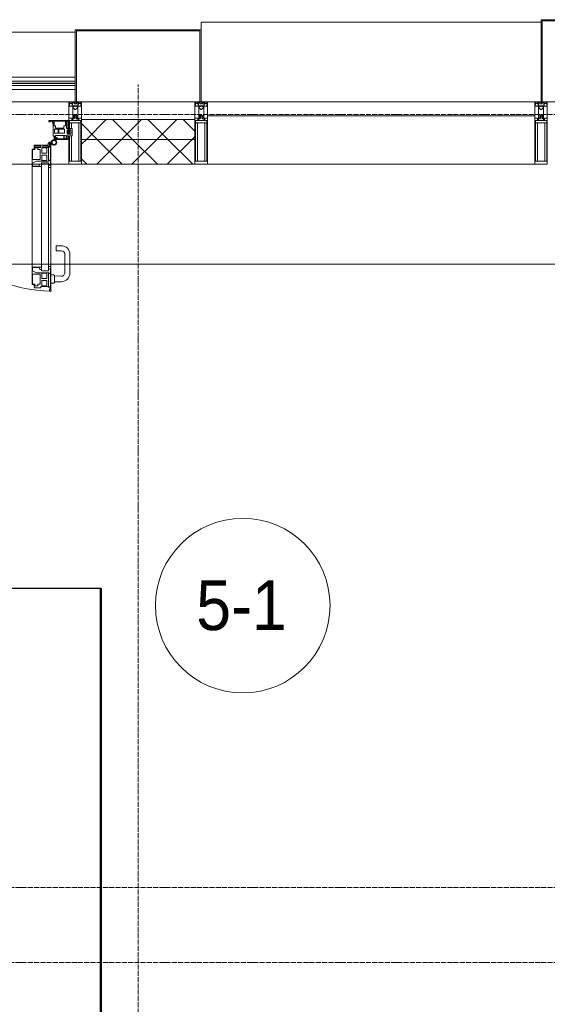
# Model space of a CAD drawing. Header units: millimetres. Extents: x 5617 to 101473, y 7718 to 212653.
# Tile 43 of 66: x 38955 to 41070, y 29532 to 33480. Entities that reach past the tile are written whole.
import ezdxf

# ---------------------------------------------------------------- set-up
doc = ezdxf.new("R2010")
doc.units = ezdxf.units.MM
doc.linetypes.add('ADSK_Линия сетки', pattern=[25, 20, -2.5, 0, -2.5])
doc.linetypes.add('Линия сетки', pattern=[25, 20, -2.5, 0, -2.5])
for name, color, linetype, lineweight in [('Двери', 7, 'Continuous', 18), ('Импосты витража', 7, 'Continuous', 18), ('Колонны', 7, 'Continuous', 18), ('Марки помещений', 7, 'Continuous', 20), ('Ограждение', 7, 'Continuous', 18), ('Оси', 7, 'Continuous', 9), ('Панели витража', 7, 'Continuous', 18), ('Перекрытия', 7, 'Continuous', 18), ('Поручни', 7, 'Continuous', 18), ('Стены', 7, 'Continuous', 18), ('Стены разрез', 7, 'Continuous', 40), ('Стены штриховка', 7, 'Continuous', 40), ('Элементы узлов', 7, 'Continuous', 18)]:
    doc.layers.add(name, color=color, linetype=linetype, lineweight=lineweight)
doc.styles.add('Arial_3', font='arial.ttf', dxfattribs={"width": 0.9, "height": 200})
pattern_1 = [(45, (0, 0), (-70.71068, 70.71068), []), (135, (0, 0), (-70.71068, -70.71068), [])]

# ---------------------------------------------------------------- blocks, each defined once
blk = doc.blocks.new('135_SLK_K4_AR_rvt-1-МКСС_К4_L19_64_800_')
at = {"layer": 'Перекрытия', "color": 253, "true_color": 0xaaaaaa}
blk.add_line((116970, 32500), (113450, 32500), dxfattribs=at)
at = {"layer": 'Стены', "color": 253, "true_color": 0xaaaaaa}
for p, q in [((113450, 31200.4), (115000, 31200.4)), ((115000, 31199.6), (113450, 31199.6)), ((115000, 31199.6), (115000, 31200.4))]:
    blk.add_line(p, q, dxfattribs=at)
at = {"layer": 'Стены разрез', "color": 253, "true_color": 0xaaaaaa}
for p, q in [((115000.8, 31200.4), (115000, 31200.4)), ((115000, 31200.4), (115000, 29150)), ((115000.8, 29150), (115000.8, 31200.4))]:
    blk.add_line(p, q, dxfattribs=at)
blk = doc.blocks.new('System Panel - A_PAN_Glass-7513417-МКСС_К4_L19_64_800_')
at = {"layer": 'Панели витража', "color": 253, "lineweight": 5, "true_color": 0xaaaaaa}
for p, q in [((656.25, 0), (-656.25, 0)), ((-656.25, 0), (-656.25, -55)), ((656.25, -55), (656.25, 0)), ((-656.25, -55), (656.25, -55))]:
    blk.add_line(p, q, dxfattribs=at)
blk = doc.blocks.new('Rectangular Mullion - R_StandardFrame_50Wx250H-V62-МКСС_К4_L19_64_800_')
at = {"layer": 'Импосты витража', "color": 253, "lineweight": 5, "true_color": 0xaaaaaa}
blk.add_line((132872.5, 32900), (131560, 32900), dxfattribs=at)
blk = doc.blocks.new('Rectangular Mullion - 50Wx250H-V45-МКСС_К4_L19_64_800_')
at = {"layer": 'Элементы узлов', "color": 253, "lineweight": 5, "true_color": 0xaaaaaa}
for p, q in [((-25, 135.1), (-25, 250)), ((-25, 250), (0, 250)), ((-23, 237.3), (0, 237.3)), ((-23, 237.3), (-23, 135.1)), ((-14.9, 135.1), (-14.9, 237.3)), ((25, 250), (0, 250)), ((23, 237.3), (0, 237.3)), ((14.9, 84), (14.9, 237.3)), ((23, 237.3), (23, 73.6)), ((25, 65.2), (25, 250)), ((-25, 113.4), (-25, 128.4)), ((-23, 128.4), (-23, 113.4)), ((-25, 65.2), (-25, 110.1)), ((-23, 110.1), (-23, 73.6)), ((0, 84), (-23, 84)), ((-14.9, 84), (-14.9, 106.6)), ((0, 84), (23, 84)), ((-14, 65.2), (-25, 65.2)), ((-0.5, 73.6), (-23, 73.6)), ((-14, 71.3), (-14, 65.2)), ((-10, 71.3), (-14, 71.3)), ((-10, 53), (-10, 71.3)), ((-8.7, 53), (-10, 53)), ((-10, 53), (-10, 17)), ((-8.7, 53), (-7, 54.7)), ((-7, 65.2), (-5.9, 67.3)), ((-7, 65.2), (-7, 54.7)), ((-4.1, 67.3), (-5.9, 67.3)), ((-4.1, 67.3), (-2.9, 65.1)), ((-2.9, 65.1), (-2.9, 54.6)), ((-1.3, 53), (-2.9, 54.6)), ((0, 53), (-1.3, 53)), ((0, 53), (1.3, 53)), ((0.5, 73.6), (23, 73.6)), ((1.3, 53), (2.9, 54.6)), ((4.1, 67.3), (2.9, 65.1)), ((2.9, 65.1), (2.9, 54.6)), ((4.1, 67.3), (5.9, 67.3)), ((7, 65.2), (5.9, 67.3)), ((7, 65.2), (7, 54.7)), ((8.7, 53), (7, 54.7)), ((8.7, 53), (10, 53)), ((10, 71.3), (14, 71.3)), ((10, 53), (10, 71.3)), ((10, 53), (10, 17)), ((14, 71.3), (14, 65.2)), ((14, 65.2), (25, 65.2)), ((-23.8, 14.6), (-25, 14.2)), ((-25, 0), (-25, 14.2)), ((-22.3, 17), (-23.8, 17)), ((-23.8, 17), (-23.8, 14.6)), ((-22.5, 10.6), (-23.8, 14.6)), ((-22.5, 10.6), (-23.7, 9.9)), ((-23.7, 1.3), (-23.7, 9.9)), ((-23.7, 1.3), (-11.8, 1.3)), ((-23.2, 10.2), (-22.5, 8)), ((-22.5, 8), (-22.5, 4.5)), ((-21.3, 4.5), (-22.5, 4.5)), ((-22.3, 17), (-22.3, 16)), ((-22.3, 16), (-21.3, 16)), ((-19, 17.6), (-21.3, 16)), ((-21.3, 4.5), (-21.3, 6.5)), ((-21.3, 6.5), (-14.2, 6.5)), ((-18.4, 16.6), (-19, 17.6)), ((-7.4, 16.6), (-18.4, 16.6)), ((-14.2, 6.5), (-14.2, 4.5)), ((-13.2, 4.5), (-14.2, 4.5)), ((-13.2, 4.5), (-12.2, 7.2)), ((-12.7, 7.6), (-11.3, 11.4)), ((-12.7, 7.6), (-11.8, 6.9)), ((-12.2, 9), (-12.2, 14.8)), ((-12.2, 14.8), (0, 14.8)), ((-11.8, 1.3), (-11.8, 6.9)), ((-10.5, 11.2), (-11.3, 11.4)), ((-10.5, 1.5), (-10.5, 11.2)), ((-4.8, 1.5), (-10.5, 1.5)), ((-10, 17), (-7.5, 17)), ((-8.5, 23), (-1.5, 30)), ((-8.5, 18.5), (-8.5, 23)), ((-7.5, 18.5), (-8.5, 18.5)), ((-7.5, 17), (-7.5, 18.5)), ((-7.4, 18), (-7.4, 16.6)), ((-2.6, 18), (-7.4, 18)), ((0, 8), (-4.8, 8)), ((-4.8, 1.5), (-4.8, 8)), ((-2.6, 18), (-2.6, 16.8)), ((-2.6, 16.8), (0, 16.8)), ((-1.5, 30), (0, 30)), ((1.5, 30), (0, 30)), ((2.6, 16.8), (0, 16.8)), ((0, 14.8), (0, 16.8)), ((0, 14.8), (0, 16.8)), ((12.2, 14.8), (0, 14.8)), ((0, 0), (0, 8)), ((0, 8), (4.8, 8)), ((0, 0), (0, 8)), ((8.5, 23), (1.5, 30)), ((2.6, 18), (2.6, 16.8)), ((2.6, 18), (7.4, 18)), ((4.8, 1.5), (4.8, 8)), ((4.8, 1.5), (10.5, 1.5)), ((7.4, 18), (7.4, 16.6)), ((7.4, 16.6), (18.4, 16.6)), ((7.5, 18.5), (8.5, 18.5)), ((7.5, 17), (7.5, 18.5)), ((10, 17), (7.5, 17)), ((8.5, 18.5), (8.5, 23)), ((10.5, 11.2), (11.3, 11.4)), ((10.5, 1.5), (10.5, 11.2)), ((12.7, 7.6), (11.3, 11.4)), ((12.7, 7.6), (11.8, 6.9)), ((11.8, 1.3), (11.8, 6.9)), ((23.7, 1.3), (11.8, 1.3)), ((12.2, 9), (12.2, 14.8)), ((13.2, 4.5), (12.2, 7.2)), ((13.2, 4.5), (14.2, 4.5)), ((21.3, 6.5), (14.2, 6.5)), ((14.2, 6.5), (14.2, 4.5)), ((18.4, 16.6), (19, 17.6)), ((19, 17.6), (21.3, 16)), ((22.3, 16), (21.3, 16)), ((21.3, 4.5), (21.3, 6.5)), ((21.3, 4.5), (22.5, 4.5)), ((22.3, 17), (22.3, 16)), ((22.3, 17), (23.8, 17)), ((22.5, 10.6), (23.8, 14.6)), ((22.5, 10.6), (23.7, 9.9)), ((23.2, 10.2), (22.5, 8)), ((22.5, 8), (22.5, 4.5)), ((23.7, 1.3), (23.7, 9.9)), ((23.8, 17), (23.8, 14.6)), ((23.8, 14.6), (25, 14.2)), ((25, 0), (25, 14.2)), ((-25, 0), (0, 0)), ((25, 0), (0, 0))]:
    blk.add_line(p, q, dxfattribs=at)
for centre, start, end in [((-0.5, 73.1), 360, 90), ((0.5, 73.1), 90, 180)]:
    blk.add_arc(centre, 0.5, start, end, dxfattribs=at)
blk = doc.blocks.new('Rectangular Mullion - R_StandardFrame_50Wx250H-V59-МКСС_К4_L19_64_800_')
at = {"layer": 'Импосты витража', "color": 253, "lineweight": 5, "true_color": 0xaaaaaa}
for p, q in [((-25, 135.1), (-25, 250)), ((-25, 250), (25, 250)), ((25, 250), (25, 0)), ((-25, 113.4), (-25, 128.4)), ((-25, 0), (-25, 110.1)), ((0, 0), (-25, 0)), ((25, 0), (5, 0))]:
    blk.add_line(p, q, dxfattribs=at)
blk = doc.blocks.new('Rectangular Mullion - 50Wx250H-2623690-МКСС_К4_L19_64_800_')
at = {"layer": 'Элементы узлов', "color": 253, "lineweight": 5, "true_color": 0xaaaaaa}
for p, q in [((-25, 65.2), (-25, 250)), ((-25, 250), (0, 250)), ((-23, 237.3), (0, 237.3)), ((-23, 237.3), (-23, 73.6)), ((-14.9, 84), (-14.9, 237.3)), ((25, 250), (0, 250)), ((23, 237.3), (0, 237.3)), ((14.9, 84), (14.9, 237.3)), ((23, 237.3), (23, 73.6)), ((25, 65.2), (25, 250)), ((0, 84), (-23, 84)), ((0, 84), (23, 84)), ((-14, 65.2), (-25, 65.2)), ((-0.5, 73.6), (-23, 73.6)), ((-14, 71.3), (-14, 65.2)), ((-10, 71.3), (-14, 71.3)), ((-10, 53), (-10, 71.3)), ((-8.7, 53), (-10, 53)), ((-10, 53), (-10, 17)), ((-8.7, 53), (-7, 54.7)), ((-7, 65.2), (-5.9, 67.3)), ((-7, 65.2), (-7, 54.7)), ((-4.1, 67.3), (-5.9, 67.3)), ((-4.1, 67.3), (-2.9, 65.1)), ((-2.9, 65.1), (-2.9, 54.6)), ((-1.3, 53), (-2.9, 54.6)), ((0, 53), (-1.3, 53)), ((0, 53), (1.3, 53)), ((0.5, 73.6), (23, 73.6)), ((1.3, 53), (2.9, 54.6)), ((4.1, 67.3), (2.9, 65.1)), ((2.9, 65.1), (2.9, 54.6)), ((4.1, 67.3), (5.9, 67.3)), ((7, 65.2), (5.9, 67.3)), ((7, 65.2), (7, 54.7)), ((8.7, 53), (7, 54.7)), ((8.7, 53), (10, 53)), ((10, 71.3), (14, 71.3)), ((10, 53), (10, 71.3)), ((10, 53), (10, 17)), ((14, 71.3), (14, 65.2)), ((14, 65.2), (25, 65.2)), ((-23.8, 14.6), (-25, 14.2)), ((-25, 0), (-25, 14.2)), ((-22.3, 17), (-23.8, 17)), ((-23.8, 17), (-23.8, 14.6)), ((-22.5, 10.6), (-23.8, 14.6)), ((-22.5, 10.6), (-23.7, 9.9)), ((-23.7, 1.3), (-23.7, 9.9)), ((-23.7, 1.3), (-11.8, 1.3)), ((-23.2, 10.2), (-22.5, 8)), ((-22.5, 8), (-22.5, 4.5)), ((-21.3, 4.5), (-22.5, 4.5)), ((-22.3, 17), (-22.3, 16)), ((-22.3, 16), (-21.3, 16)), ((-19, 17.6), (-21.3, 16)), ((-21.3, 4.5), (-21.3, 6.5)), ((-21.3, 6.5), (-14.2, 6.5)), ((-18.4, 16.6), (-19, 17.6)), ((-7.4, 16.6), (-18.4, 16.6)), ((-14.2, 6.5), (-14.2, 4.5)), ((-13.2, 4.5), (-14.2, 4.5)), ((-13.2, 4.5), (-12.2, 7.2)), ((-12.7, 7.6), (-11.3, 11.4)), ((-12.7, 7.6), (-11.8, 6.9)), ((-12.2, 9), (-12.2, 14.8)), ((-12.2, 14.8), (0, 14.8)), ((-11.8, 1.3), (-11.8, 6.9)), ((-10.5, 11.2), (-11.3, 11.4)), ((-10.5, 1.5), (-10.5, 11.2)), ((-4.8, 1.5), (-10.5, 1.5)), ((-10, 17), (-7.5, 17)), ((-8.5, 23), (-1.5, 30)), ((-8.5, 18.5), (-8.5, 23)), ((-7.5, 18.5), (-8.5, 18.5)), ((-7.5, 17), (-7.5, 18.5)), ((-7.4, 18), (-7.4, 16.6)), ((-2.6, 18), (-7.4, 18)), ((0, 8), (-4.8, 8)), ((-4.8, 1.5), (-4.8, 8)), ((-2.6, 18), (-2.6, 16.8)), ((-2.6, 16.8), (0, 16.8)), ((-1.5, 30), (0, 30)), ((1.5, 30), (0, 30)), ((2.6, 16.8), (0, 16.8)), ((0, 14.8), (0, 16.8)), ((0, 14.8), (0, 16.8)), ((12.2, 14.8), (0, 14.8)), ((0, 0), (0, 8)), ((0, 8), (4.8, 8)), ((0, 0), (0, 8)), ((8.5, 23), (1.5, 30)), ((2.6, 18), (2.6, 16.8)), ((2.6, 18), (7.4, 18)), ((4.8, 1.5), (4.8, 8)), ((4.8, 1.5), (10.5, 1.5)), ((7.4, 18), (7.4, 16.6)), ((7.4, 16.6), (18.4, 16.6)), ((7.5, 18.5), (8.5, 18.5)), ((7.5, 17), (7.5, 18.5)), ((10, 17), (7.5, 17)), ((8.5, 18.5), (8.5, 23)), ((10.5, 11.2), (11.3, 11.4)), ((10.5, 1.5), (10.5, 11.2)), ((12.7, 7.6), (11.3, 11.4)), ((12.7, 7.6), (11.8, 6.9)), ((11.8, 1.3), (11.8, 6.9)), ((23.7, 1.3), (11.8, 1.3)), ((12.2, 9), (12.2, 14.8)), ((13.2, 4.5), (12.2, 7.2)), ((13.2, 4.5), (14.2, 4.5)), ((21.3, 6.5), (14.2, 6.5)), ((14.2, 6.5), (14.2, 4.5)), ((18.4, 16.6), (19, 17.6)), ((19, 17.6), (21.3, 16)), ((22.3, 16), (21.3, 16)), ((21.3, 4.5), (21.3, 6.5)), ((21.3, 4.5), (22.5, 4.5)), ((22.3, 17), (22.3, 16)), ((22.3, 17), (23.8, 17)), ((22.5, 10.6), (23.8, 14.6)), ((22.5, 10.6), (23.7, 9.9)), ((23.2, 10.2), (22.5, 8)), ((22.5, 8), (22.5, 4.5)), ((23.7, 1.3), (23.7, 9.9)), ((23.8, 17), (23.8, 14.6)), ((23.8, 14.6), (25, 14.2)), ((25, 0), (25, 14.2)), ((-25, 0), (0, 0)), ((25, 0), (0, 0))]:
    blk.add_line(p, q, dxfattribs=at)
for centre, start, end in [((-0.5, 73.1), 360, 90), ((0.5, 73.1), 90, 180)]:
    blk.add_arc(centre, 0.5, start, end, dxfattribs=at)
blk = doc.blocks.new('Rectangular Mullion - R_StandardFrame_50Wx250H-7511672-МКСС_К4_L19_64_800_')
at = {"layer": 'Импосты витража', "color": 253, "lineweight": 5, "true_color": 0xaaaaaa}
for p, q in [((-25, 0), (-25, 250)), ((-25, 250), (25, 250)), ((25, 250), (25, 0)), ((-5, 0), (-25, 0)), ((25, 0), (0, 0))]:
    blk.add_line(p, q, dxfattribs=at)
blk = doc.blocks.new('Rectangular Mullion - R_StandardFrame_50Wx250H-V61-МКСС_К4_L19_64_800_')
at = {"layer": 'Импосты витража', "color": 253, "lineweight": 5, "true_color": 0xaaaaaa}
for p, q in [((-25, 0), (-25, 250)), ((-25, 250), (25, 250)), ((25, 250), (25, 0)), ((0, 0), (-25, 0)), ((25, 0), (5, 0))]:
    blk.add_line(p, q, dxfattribs=at)
blk = doc.blocks.new('A_PAN_ALU_Door_Double - EXT_1_Double_EQ-7513418-МКСС_К4_L19_64_800_')
at = {"layer": 'Двери', "color": 253, "lineweight": 5, "true_color": 0xaaaaaa}
for p, q in [((-575.1, -160.7), (-585.4, -160.7)), ((-583.7, -164.2), (-583.7, -262.2)), ((-581.6, -179.2), (-581.6, -164.2)), ((-581.6, -164.2), (-578.6, -164.2)), ((-572.9, -179.2), (-581.6, -179.2)), ((-581.6, -233.4), (-581.6, -180.9)), ((-581.6, -180.9), (-574.6, -180.9)), ((-578.6, -164.2), (-578.6, -174.5)), ((-575.5, -177.5), (-551.3, -177.5)), ((-575.1, -165.6), (-575.1, -160.7)), ((-572.4, -165.6), (-575.1, -165.6)), ((-574.6, -180.9), (-574.6, -233.4)), ((-572.9, -182.2), (-572.9, -179.2)), ((-551.3, -182.2), (-572.9, -182.2)), ((-572.4, -173.3), (-572.4, -165.6)), ((-517.1, -173.3), (-572.4, -173.3)), ((-567.6, -186.7), (-566.1, -184)), ((-567.6, -205.7), (-567.6, -186.7)), ((-566.1, -184), (-547.7, -184)), ((-551.3, -177.5), (-551.3, -182.2)), ((-547.7, -184), (-547.7, -205.7)), ((-543.6, -182.2), (-543.6, -176.7)), ((-543.6, -176.7), (-518.6, -176.7)), ((-518.6, -182.2), (-543.6, -182.2)), ((-541.3, -230.6), (-541.3, -191)), ((-541.3, -191), (-531.2, -191)), ((-531.2, -191), (-531.2, -184.4)), ((-531.2, -184.4), (-518.8, -184.4)), ((-518.8, -184.4), (-518.8, -191)), ((-518.8, -191), (-510.6, -191)), ((-518.6, -176.7), (-518.6, -182.2)), ((-517.1, -189.3), (-517.1, -173.3)), ((-508.2, -189.3), (-517.1, -189.3)), ((-510.6, -191), (-510.6, -230.6)), ((-508.2, -259.2), (-508.2, -189.3)), ((508.2, -189.3), (517.1, -189.3)), ((508.2, -259.2), (508.2, -189.3)), ((510.6, -191), (510.6, -230.6)), ((518.8, -191), (510.6, -191)), ((517.1, -173.3), (572.4, -173.3)), ((517.1, -189.3), (517.1, -173.3)), ((518.6, -176.7), (518.6, -182.2)), ((543.6, -176.7), (518.6, -176.7)), ((518.6, -182.2), (543.6, -182.2)), ((518.8, -184.4), (518.8, -191)), ((531.2, -184.4), (518.8, -184.4)), ((531.2, -191), (531.2, -184.4)), ((541.3, -191), (531.2, -191)), ((541.3, -230.6), (541.3, -191)), ((543.6, -182.2), (543.6, -176.7)), ((547.7, -184), (547.7, -205.7)), ((566.1, -184), (547.7, -184)), ((551.3, -177.5), (551.3, -182.2)), ((575.5, -177.5), (551.3, -177.5)), ((551.3, -182.2), (572.9, -182.2)), ((567.6, -186.7), (566.1, -184)), ((567.6, -205.7), (567.6, -186.7)), ((572.4, -165.6), (575.1, -165.6)), ((572.4, -173.3), (572.4, -165.6)), ((572.9, -179.2), (581.6, -179.2)), ((572.9, -182.2), (572.9, -179.2)), ((574.6, -180.9), (574.6, -233.4)), ((581.6, -180.9), (574.6, -180.9)), ((575.1, -160.7), (585.4, -160.7)), ((575.1, -165.6), (575.1, -160.7)), ((581.6, -164.2), (578.6, -164.2)), ((578.6, -164.2), (578.6, -174.5)), ((581.6, -179.2), (581.6, -164.2)), ((581.6, -233.4), (581.6, -180.9)), ((583.7, -164.2), (583.7, -262.2)), ((-574.6, -233.4), (-581.6, -233.4)), ((-581.6, -253.1), (-581.6, -235.1)), ((-581.6, -235.1), (-575.4, -235.1)), ((-575.4, -235.1), (-575.4, -237.1)), ((-547.7, -205.7), (-567.6, -205.7)), ((-567.6, -232.6), (-567.6, -213.6)), ((-567.6, -213.6), (-547.7, -213.6)), ((-566.1, -235.3), (-567.6, -232.6)), ((-547.7, -235.3), (-566.1, -235.3)), ((-547.7, -213.6), (-547.7, -235.3)), ((-510.6, -230.6), (-541.3, -230.6)), ((510.6, -230.6), (541.3, -230.6)), ((547.7, -205.7), (567.6, -205.7)), ((567.6, -213.6), (547.7, -213.6)), ((547.7, -213.6), (547.7, -235.3)), ((547.7, -235.3), (566.1, -235.3)), ((566.1, -235.3), (567.6, -232.6)), ((567.6, -232.6), (567.6, -213.6)), ((574.6, -233.4), (581.6, -233.4)), ((575.4, -235.1), (575.4, -237.1)), ((581.6, -235.1), (575.4, -235.1)), ((581.6, -253.1), (581.6, -235.1)), ((-583.7, -244.2), (-583.7, -677.3)), ((-583.7, -262.2), (-574.6, -262.2)), ((-574.6, -253.1), (-581.6, -253.1)), ((-575.4, -237.1), (-526.4, -237.1)), ((-574.6, -244.2), (-546, -244.2)), ((-574.6, -244.2), (-574.6, -677.3)), ((-574.6, -262.2), (-574.6, -253.1)), ((-546, -677.3), (-546, -244.2)), ((-539.3, -249.6), (-546, -249.6)), ((-546, -249.6), (-546, -259.2)), ((-546, -259.2), (-508.2, -259.2)), ((-537.1, -255.7), (-539.3, -249.6)), ((-537.1, -257.7), (-537.1, -255.7)), ((-510.6, -257.7), (-537.1, -257.7)), ((-526.4, -237.1), (-510.6, -244.7)), ((-510.6, -244.7), (-510.6, -257.7)), ((-508.2, -662.3), (-508.2, -259.2)), ((546, -259.2), (508.2, -259.2)), ((508.2, -662.3), (508.2, -259.2)), ((526.4, -237.1), (510.6, -244.7)), ((510.6, -244.7), (510.6, -257.7)), ((510.6, -257.7), (537.1, -257.7)), ((575.4, -237.1), (526.4, -237.1)), ((537.1, -255.7), (539.3, -249.6)), ((537.1, -257.7), (537.1, -255.7)), ((539.3, -249.6), (546, -249.6)), ((546, -677.3), (546, -244.2)), ((574.6, -244.2), (546, -244.2)), ((546, -249.6), (546, -259.2)), ((574.6, -244.2), (574.6, -677.3)), ((574.6, -253.1), (581.6, -253.1)), ((574.6, -262.2), (574.6, -253.1)), ((583.7, -262.2), (574.6, -262.2)), ((583.7, -244.2), (583.7, -677.3)), ((-574.6, -659.3), (-583.7, -659.3)), ((-583.7, -659.3), (-583.7, -758.9)), ((-574.6, -659.3), (-583.7, -659.3)), ((-583.7, -659.3), (-583.7, -758.9)), ((-581.6, -686.5), (-581.6, -668.4)), ((-581.6, -668.4), (-574.6, -668.4)), ((-581.6, -686.5), (-581.6, -668.4)), ((-581.6, -668.4), (-574.6, -668.4)), ((-574.6, -668.4), (-574.6, -659.3)), ((-574.6, -668.4), (-574.6, -659.3)), ((-508.2, -662.3), (-546, -662.3)), ((-546, -662.3), (-546, -672)), ((-508.2, -662.3), (-546, -662.3)), ((-546, -662.3), (-546, -672)), ((-539.3, -672), (-537.1, -665.9)), ((-539.3, -672), (-537.1, -665.9)), ((-537.1, -665.9), (-537.1, -663.8)), ((-537.1, -663.8), (-510.6, -663.8)), ((-537.1, -665.9), (-537.1, -663.8)), ((-537.1, -663.8), (-510.6, -663.8)), ((-510.6, -663.8), (-510.6, -676.8)), ((-510.6, -663.8), (-510.6, -676.8)), ((-508.2, -732.3), (-508.2, -662.3)), ((-508.2, -732.3), (-508.2, -662.3)), ((508.2, -662.3), (546, -662.3)), ((508.2, -732.3), (508.2, -662.3)), ((508.2, -662.3), (546, -662.3)), ((508.2, -732.3), (508.2, -662.3)), ((510.6, -663.8), (510.6, -676.8)), ((537.1, -663.8), (510.6, -663.8)), ((510.6, -663.8), (510.6, -676.8)), ((537.1, -663.8), (510.6, -663.8)), ((537.1, -665.9), (537.1, -663.8)), ((537.1, -665.9), (537.1, -663.8)), ((539.3, -672), (537.1, -665.9)), ((539.3, -672), (537.1, -665.9)), ((546, -662.3), (546, -672)), ((546, -662.3), (546, -672)), ((574.6, -659.3), (583.7, -659.3)), ((574.6, -668.4), (574.6, -659.3)), ((574.6, -659.3), (583.7, -659.3)), ((574.6, -668.4), (574.6, -659.3)), ((581.6, -668.4), (574.6, -668.4)), ((581.6, -668.4), (574.6, -668.4)), ((581.6, -686.5), (581.6, -668.4)), ((581.6, -686.5), (581.6, -668.4)), ((583.7, -659.3), (583.7, -758.9)), ((583.7, -659.3), (583.7, -758.9)), ((-575.4, -686.5), (-581.6, -686.5)), ((-575.4, -686.5), (-581.6, -686.5)), ((-581.6, -740.6), (-581.6, -688.2)), ((-581.6, -688.2), (-574.6, -688.2)), ((-581.6, -740.6), (-581.6, -688.2)), ((-581.6, -688.2), (-574.6, -688.2)), ((-526.4, -684.5), (-575.4, -684.5)), ((-575.4, -684.5), (-575.4, -686.5)), ((-526.4, -684.5), (-575.4, -684.5)), ((-575.4, -684.5), (-575.4, -686.5)), ((-574.6, -677.3), (-546, -677.3)), ((-574.6, -688.2), (-574.6, -740.6)), ((-574.6, -688.2), (-574.6, -740.6)), ((-567.6, -688.9), (-566.1, -686.3)), ((-567.6, -688.9), (-566.1, -686.3)), ((-567.6, -708), (-567.6, -688.9)), ((-567.6, -708), (-567.6, -688.9)), ((-547.7, -708), (-567.6, -708)), ((-547.7, -708), (-567.6, -708)), ((-566.1, -686.3), (-547.7, -686.3)), ((-566.1, -686.3), (-547.7, -686.3)), ((-547.7, -686.3), (-547.7, -708)), ((-547.7, -686.3), (-547.7, -708)), ((-546, -672), (-539.3, -672)), ((-546, -672), (-539.3, -672)), ((-541.3, -730.5), (-541.3, -691)), ((-541.3, -691), (-510.6, -691)), ((-541.3, -730.5), (-541.3, -691)), ((-541.3, -691), (-510.6, -691)), ((-510.6, -676.8), (-526.4, -684.5)), ((-510.6, -676.8), (-526.4, -684.5)), ((-510.6, -691), (-510.6, -730.6)), ((-510.6, -691), (-510.6, -730.6)), ((510.6, -676.8), (526.4, -684.5)), ((510.6, -676.8), (526.4, -684.5)), ((541.3, -691), (510.6, -691)), ((510.6, -691), (510.6, -730.6)), ((541.3, -691), (510.6, -691)), ((510.6, -691), (510.6, -730.6)), ((526.4, -684.5), (575.4, -684.5)), ((526.4, -684.5), (575.4, -684.5)), ((546, -672), (539.3, -672)), ((546, -672), (539.3, -672)), ((541.3, -730.5), (541.3, -691)), ((541.3, -730.5), (541.3, -691)), ((574.6, -677.3), (546, -677.3)), ((547.7, -686.3), (547.7, -708)), ((566.1, -686.3), (547.7, -686.3)), ((547.7, -686.3), (547.7, -708)), ((566.1, -686.3), (547.7, -686.3)), ((547.7, -708), (567.6, -708)), ((547.7, -708), (567.6, -708)), ((567.6, -688.9), (566.1, -686.3)), ((567.6, -688.9), (566.1, -686.3)), ((567.6, -708), (567.6, -688.9)), ((567.6, -708), (567.6, -688.9)), ((581.6, -688.2), (574.6, -688.2)), ((574.6, -688.2), (574.6, -740.6)), ((581.6, -688.2), (574.6, -688.2)), ((574.6, -688.2), (574.6, -740.6)), ((575.4, -684.5), (575.4, -686.5)), ((575.4, -684.5), (575.4, -686.5)), ((575.4, -686.5), (581.6, -686.5)), ((575.4, -686.5), (581.6, -686.5)), ((581.6, -740.6), (581.6, -688.2)), ((581.6, -740.6), (581.6, -688.2)), ((-574.6, -740.6), (-581.6, -740.6)), ((-574.6, -740.6), (-581.6, -740.6)), ((-581.6, -750.3), (-581.6, -742.3)), ((-581.6, -742.3), (-572.9, -742.3)), ((-581.6, -750.3), (-581.6, -742.3)), ((-581.6, -742.3), (-572.9, -742.3)), ((-578.6, -748.9), (-579.8, -748.9)), ((-579.8, -748.9), (-579.8, -750.3)), ((-578.6, -748.9), (-579.8, -748.9)), ((-579.8, -748.9), (-579.8, -750.3)), ((-578.6, -758.9), (-578.6, -748.9)), ((-578.6, -758.9), (-578.6, -748.9)), ((-572.9, -742.3), (-572.9, -739.3)), ((-572.9, -739.3), (-543.6, -739.3)), ((-572.9, -742.3), (-572.9, -739.3)), ((-572.9, -739.3), (-543.6, -739.3)), ((-567.6, -734.8), (-567.6, -715.8)), ((-567.6, -715.8), (-547.7, -715.8)), ((-567.6, -734.8), (-567.6, -715.8)), ((-567.6, -715.8), (-547.7, -715.8)), ((-566.1, -737.5), (-567.6, -734.8)), ((-566.1, -737.5), (-567.6, -734.8)), ((-547.7, -737.5), (-566.1, -737.5)), ((-547.7, -737.5), (-566.1, -737.5)), ((-547.7, -715.8), (-547.7, -737.5)), ((-547.7, -715.8), (-547.7, -737.5)), ((-543.6, -739.3), (-543.6, -744.8)), ((-543.6, -739.3), (-543.6, -744.8)), ((-543.6, -744.8), (-518.6, -744.8)), ((-543.6, -744.8), (-518.6, -744.8)), ((-531.2, -730.5), (-541.3, -730.5)), ((-531.2, -730.5), (-541.3, -730.5)), ((-531.2, -737.1), (-531.2, -730.5)), ((-531.2, -737.1), (-531.2, -730.5)), ((-518.8, -737.1), (-531.2, -737.1)), ((-518.8, -737.1), (-531.2, -737.1)), ((-510.6, -730.6), (-518.8, -730.6)), ((-518.8, -730.6), (-518.8, -737.1)), ((-510.6, -730.6), (-518.8, -730.6)), ((-518.8, -730.6), (-518.8, -737.1)), ((-518.6, -744.8), (-518.6, -741.8)), ((-518.6, -741.8), (-517.1, -741.8)), ((-518.6, -744.8), (-518.6, -741.8)), ((-518.6, -741.8), (-517.1, -741.8)), ((-517.1, -741.8), (-517.1, -732.3)), ((-517.1, -732.3), (-508.2, -732.3)), ((-517.1, -741.8), (-517.1, -732.3)), ((-517.1, -732.3), (-508.2, -732.3)), ((517.1, -732.3), (508.2, -732.3)), ((517.1, -732.3), (508.2, -732.3)), ((510.6, -730.6), (518.8, -730.6)), ((510.6, -730.6), (518.8, -730.6)), ((517.1, -741.8), (517.1, -732.3)), ((517.1, -741.8), (517.1, -732.3)), ((518.6, -741.8), (517.1, -741.8)), ((518.6, -741.8), (517.1, -741.8)), ((518.6, -744.8), (518.6, -741.8)), ((518.6, -744.8), (518.6, -741.8)), ((543.6, -744.8), (518.6, -744.8)), ((543.6, -744.8), (518.6, -744.8)), ((518.8, -730.6), (518.8, -737.1)), ((518.8, -730.6), (518.8, -737.1)), ((518.8, -737.1), (531.2, -737.1)), ((518.8, -737.1), (531.2, -737.1)), ((531.2, -730.5), (541.3, -730.5)), ((531.2, -737.1), (531.2, -730.5)), ((531.2, -730.5), (541.3, -730.5)), ((531.2, -737.1), (531.2, -730.5)), ((543.6, -739.3), (543.6, -744.8)), ((572.9, -739.3), (543.6, -739.3)), ((543.6, -739.3), (543.6, -744.8)), ((572.9, -739.3), (543.6, -739.3)), ((567.6, -715.8), (547.7, -715.8)), ((547.7, -715.8), (547.7, -737.5)), ((567.6, -715.8), (547.7, -715.8)), ((547.7, -715.8), (547.7, -737.5)), ((547.7, -737.5), (566.1, -737.5)), ((547.7, -737.5), (566.1, -737.5)), ((566.1, -737.5), (567.6, -734.8)), ((566.1, -737.5), (567.6, -734.8)), ((567.6, -734.8), (567.6, -715.8)), ((567.6, -734.8), (567.6, -715.8)), ((572.9, -742.3), (572.9, -739.3)), ((572.9, -742.3), (572.9, -739.3)), ((581.6, -742.3), (572.9, -742.3)), ((581.6, -742.3), (572.9, -742.3)), ((574.6, -740.6), (581.6, -740.6)), ((574.6, -740.6), (581.6, -740.6)), ((578.6, -748.9), (579.8, -748.9)), ((578.6, -758.9), (578.6, -748.9)), ((578.6, -748.9), (579.8, -748.9)), ((578.6, -758.9), (578.6, -748.9)), ((579.8, -748.9), (579.8, -750.3)), ((579.8, -748.9), (579.8, -750.3)), ((581.6, -750.3), (581.6, -742.3)), ((581.6, -750.3), (581.6, -742.3)), ((-583.7, -758.9), (-578.6, -758.9)), ((-583.7, -758.9), (-578.6, -758.9)), ((-579.8, -750.3), (-581.6, -750.3)), ((-579.8, -750.3), (-581.6, -750.3)), ((583.7, -758.9), (578.6, -758.9)), ((583.7, -758.9), (578.6, -758.9)), ((579.8, -750.3), (581.6, -750.3)), ((579.8, -750.3), (581.6, -750.3))]:
    blk.add_line(p, q, dxfattribs=at)
at = {"layer": 'Двери', "lineweight": 5}
for p, q in [((-625.1, -576.5), (-605.1, -576.5)), ((-605.1, -576.5), (-605.1, -596.5)), ((625.1, -576.5), (605.1, -576.5)), ((605.1, -576.5), (605.1, -596.5)), ((-660.1, -685.7), (-660.1, -611.5)), ((-640.1, -611.5), (-640.1, -683.8)), ((-605.1, -596.5), (-625.1, -596.5)), ((605.1, -596.5), (625.1, -596.5)), ((640.1, -611.5), (640.1, -683.8)), ((660.1, -685.7), (660.1, -611.5)), ((-624.5, -698.8), (-597.6, -697.7)), ((-597.6, -723.5), (-597.6, -696)), ((-595.1, -693.5), (-583.6, -693.5)), ((595.1, -693.5), (583.6, -693.5)), ((597.6, -723.5), (597.6, -696)), ((624.5, -698.8), (597.6, -697.7)), ((-597.6, -721.7), (-626.4, -720.7)), ((-583.6, -726), (-595.1, -726)), ((583.6, -726), (595.1, -726)), ((597.6, -721.7), (626.4, -720.7))]:
    blk.add_line(p, q, dxfattribs=at)
at = {"layer": 'Двери', "color": 253, "lineweight": 5, "true_color": 0xaaaaaa}
for centre, radius, start, end in [((-596.2, -162.7), 11, 9.9716, 343.953), ((-596.2, -162.6), 8, 90, 270), ((-596.2, -162.6), 8, 270, 90), ((596.2, -162.7), 11, 196.047, 170.0284), ((596.2, -162.6), 8, 90, 270), ((596.2, -162.6), 8, 270, 90), ((-583.7, -166.3), 2.03, 90, 163.9279), ((-575.5, -174.5), 3, 180, 270), ((575.5, -174.5), 3, 270, 0), ((583.7, -166.3), 2.03, 16.0721, 90)]:
    blk.add_arc(centre, radius, start, end, dxfattribs=at)
at = {"layer": 'Двери', "color": 254, "lineweight": 5, "true_color": 0xd4d4d4}
for centre, start, end in [((-596.2, -162.6), 270.9387, 0.704), ((596.2, -162.6), 179.296, 269.0613)]:
    blk.add_arc(centre, 596.2, start, end, dxfattribs=at)
at = {"layer": 'Двери', "lineweight": 5}
for centre, radius, start, end in [((-625.1, -611.5), 35, 90, 180), ((625.1, -611.5), 35, 0, 90), ((-625.1, -611.5), 15, 90, 180), ((625.1, -611.5), 15, 0, 90), ((-625.1, -685.7), 35, 180, 267.8055), ((-625.1, -683.8), 15, 180, 272.1944), ((-595.1, -696), 2.5, 90, 180), ((595.1, -696), 2.5, 0, 90), ((625.1, -683.8), 15, 267.8056, 0), ((625.1, -685.7), 35, 272.1945, 0), ((-595.1, -723.5), 2.5, 180, 270), ((595.1, -723.5), 2.5, 270, 0)]:
    blk.add_arc(centre, radius, start, end, dxfattribs=at)
at = {"layer": 'Панели витража', "color": 253, "lineweight": 5, "true_color": 0xaaaaaa}
for p, q in [((-654.3, -79.5), (-654.3, -74.5)), ((-654.3, -74.5), (-575.3, -74.5)), ((-652.8, -76.7), (-652.8, -79.5)), ((-646.3, -76.7), (-652.8, -76.7)), ((-651.2, -76.7), (-651.2, -106.6)), ((-646.3, -106.6), (-646.3, -76.7)), ((-592, -76.3), (-642.4, -76.3)), ((-642.4, -76.3), (-642.4, -95.5)), ((-596.2, -95.5), (-596.2, -76.2)), ((-592, -83.1), (-592, -76.3)), ((-590.3, -76.5), (-590.3, -84.8)), ((-583.9, -76.5), (-590.3, -76.5)), ((-583.9, -79.5), (-583.9, -76.5)), ((-575.3, -74.5), (-575.3, -79.5)), ((575.3, -74.5), (654.3, -74.5)), ((575.3, -79.5), (575.3, -74.5)), ((583.9, -76.5), (583.9, -79.5)), ((590.3, -76.5), (583.9, -76.5)), ((590.3, -84.8), (590.3, -76.5)), ((592, -76.3), (592, -83.1)), ((642.4, -76.3), (592, -76.3)), ((596.2, -76.2), (596.2, -95.5)), ((642.4, -95.5), (642.4, -76.3)), ((646.3, -76.7), (646.3, -106.6)), ((652.8, -76.7), (646.3, -76.7)), ((651.2, -106.6), (651.2, -76.7)), ((652.8, -79.5), (652.8, -76.7)), ((654.3, -74.5), (654.3, -79.5)), ((-669.2, -106.6), (-660.2, -106.6)), ((-669.2, -135.1), (-669.2, -106.6)), ((-664.2, -113.4), (-664.2, -128.4)), ((-649.2, -113.4), (-664.2, -113.4)), ((-660.2, -106.6), (-660.2, -110.1)), ((-660.2, -110.1), (-653.3, -110.1)), ((-652.8, -79.5), (-654.3, -79.5)), ((-653.3, -106.6), (-646.3, -106.6)), ((-653.3, -110.1), (-653.3, -106.6)), ((-651.2, -113.4), (-651.2, -128.4)), ((-649.2, -128.4), (-649.2, -113.4)), ((-642.4, -95.5), (-635.3, -95.5)), ((-637.8, -108.8), (-637.8, -125)), ((-615.2, -108.8), (-637.8, -108.8)), ((-635.3, -95.5), (-635.3, -105)), ((-635.3, -105), (-602.1, -105)), ((-615.2, -125), (-615.2, -108.8)), ((-613, -108.8), (-613, -125)), ((-598.7, -108.8), (-613, -108.8)), ((-602.1, -95.5), (-595.8, -95.5)), ((-602.1, -105), (-602.1, -95.5)), ((-598.7, -125), (-598.7, -108.8)), ((-595.8, -89), (-595, -88.2)), ((-595.8, -95.5), (-595.8, -89)), ((-595, -83.1), (-592, -83.1)), ((-595, -88.2), (-595, -83.1)), ((-593.3, -84.8), (-593.3, -136.5)), ((-590.3, -84.8), (-593.3, -84.8)), ((-575.3, -79.5), (-583.9, -79.5)), ((583.9, -79.5), (575.3, -79.5)), ((593.3, -84.8), (590.3, -84.8)), ((592, -83.1), (595, -83.1)), ((593.3, -136.5), (593.3, -84.8)), ((595, -83.1), (595, -88.2)), ((595, -88.2), (595.8, -89)), ((595.8, -89), (595.8, -95.5)), ((595.8, -95.5), (602.1, -95.5)), ((598.7, -108.8), (598.7, -125)), ((613, -108.8), (598.7, -108.8)), ((602.1, -95.5), (602.1, -105)), ((602.1, -105), (635.3, -105)), ((613, -125), (613, -108.8)), ((615.2, -108.8), (615.2, -125)), ((637.8, -108.8), (615.2, -108.8)), ((635.3, -95.5), (642.4, -95.5)), ((635.3, -105), (635.3, -95.5)), ((637.8, -125), (637.8, -108.8)), ((646.3, -106.6), (653.3, -106.6)), ((649.2, -113.4), (649.2, -128.4)), ((664.2, -113.4), (649.2, -113.4)), ((651.2, -128.4), (651.2, -113.4)), ((654.3, -79.5), (652.8, -79.5)), ((653.3, -106.6), (653.3, -110.1)), ((653.3, -110.1), (660.2, -110.1)), ((660.2, -106.6), (669.2, -106.6)), ((660.2, -110.1), (660.2, -106.6)), ((664.2, -128.4), (664.2, -113.4)), ((669.2, -106.6), (669.2, -135.1)), ((-645.9, -135.1), (-669.2, -135.1)), ((-664.2, -128.4), (-649.2, -128.4)), ((-651.2, -135.1), (-651.2, -148.5)), ((-651.2, -148.5), (-645.9, -148.5)), ((-651.2, -150), (-651.2, -148.5)), ((-600.3, -150), (-651.2, -150)), ((-645.9, -148.5), (-645.9, -135.1)), ((-644.3, -134.5), (-644.3, -148.2)), ((-637.3, -134.5), (-644.3, -134.5)), ((-644.3, -148.2), (-637.3, -148.2)), ((-637.8, -125), (-615.2, -125)), ((-637.3, -148.2), (-637.3, -134.5)), ((-635.9, -134.2), (-635.9, -148.4)), ((-601.9, -134.2), (-635.9, -134.2)), ((-635.9, -148.4), (-608.9, -148.4)), ((-613, -125), (-598.7, -125)), ((-608.9, -142.8), (-601.9, -142.8)), ((-608.9, -148.4), (-608.9, -142.8)), ((-607.5, -144.4), (-607.5, -148.7)), ((-601.5, -144.4), (-607.5, -144.4)), ((-607.5, -148.7), (-601.5, -148.7)), ((-601.9, -142.8), (-601.9, -134.2)), ((-601.5, -148.7), (-601.5, -144.4)), ((-600.3, -136.5), (-600.3, -150)), ((-593.3, -136.5), (-600.3, -136.5)), ((-600.3, -150), (-596.2, -150)), ((-596.2, -150), (-596.2, -136.5)), ((600.3, -136.5), (593.3, -136.5)), ((596.2, -136.5), (596.2, -150)), ((596.2, -150), (600.3, -150)), ((598.7, -125), (613, -125)), ((600.3, -150), (600.3, -136.5)), ((651.2, -150), (600.3, -150)), ((601.5, -144.4), (601.5, -148.7)), ((607.5, -144.4), (601.5, -144.4)), ((601.5, -148.7), (607.5, -148.7)), ((635.9, -134.2), (601.9, -134.2)), ((601.9, -134.2), (601.9, -142.8)), ((601.9, -142.8), (608.9, -142.8)), ((607.5, -148.7), (607.5, -144.4)), ((608.9, -142.8), (608.9, -148.4)), ((608.9, -148.4), (635.9, -148.4)), ((615.2, -125), (637.8, -125)), ((635.9, -148.4), (635.9, -134.2)), ((637.3, -134.5), (637.3, -148.2)), ((644.3, -134.5), (637.3, -134.5)), ((637.3, -148.2), (644.3, -148.2)), ((644.3, -148.2), (644.3, -134.5)), ((645.9, -135.1), (645.9, -148.5)), ((669.2, -135.1), (645.9, -135.1)), ((645.9, -148.5), (651.2, -148.5)), ((649.2, -128.4), (664.2, -128.4)), ((651.2, -148.5), (651.2, -135.1)), ((651.2, -148.5), (651.2, -150))]:
    blk.add_line(p, q, dxfattribs=at)
blk = doc.blocks.new('Rectangular Mullion - R_StandardFrame_50Wx250H-5816490-МКСС_К4_L19_64_800_')
at = {"layer": 'Импосты витража', "color": 253, "lineweight": 5, "true_color": 0xaaaaaa}
for p, q in [((134740, 33150), (133427.5, 33150)), ((133500, 32900), (133427.5, 32900)), ((133537.8, 32900), (133502.1, 32900)), ((133573.2, 32900), (133544.6, 32900)), ((134592, 32900), (133575.5, 32900)), ((134622.9, 32900), (134594.3, 32900)), ((134665.4, 32900), (134629.7, 32900)), ((134740, 32900), (134667.5, 32900))]:
    blk.add_line(p, q, dxfattribs=at)
blk = doc.blocks.new('Ограждение - Ограждение-6015075-МКСС_К4_L19_64_800_')
at = {"layer": 'Поручни', "color": 253, "lineweight": 5, "true_color": 0xaaaaaa}
for p, q in [((32147.5, 17850), (30785, 17850)), ((32147.5, 17834), (30785, 17834)), ((32147.5, 17833.5), (30785, 17833.5)), ((32147.5, 17825.5), (30785, 17825.5)), ((32147.5, 17824.5), (30785, 17824.5)), ((32147.5, 17816.5), (30785, 17816.5)), ((32147.5, 17816), (30785, 17816)), ((30785, 17800), (32147.5, 17800))]:
    blk.add_line(p, q, dxfattribs=at)
blk = doc.blocks.new('A_SLK_PAN_Type1 - Прямой тип панели-6538329-МКСС_К4_L19_64_800_')
at = {"layer": 'Колонны', "lineweight": 5}
for p, q in [((-247.5, 0), (-252.5, 0)), ((-252.5, 0), (-252.5, -290)), ((-247.5, -285), (-247.5, 0)), ((227.5, 0), (-227.5, 0)), ((247.5, 0), (247.5, -285)), ((252.5, 0), (247.5, 0)), ((252.5, -290), (252.5, 0)), ((-252.5, -290), (252.5, -290)), ((247.5, -285), (-247.5, -285))]:
    blk.add_line(p, q, dxfattribs=at)
blk = doc.blocks.new('A_SLK_PAN_Type1 - Прямой тип панели-6538330-МКСС_К4_L19_64_800_')
at = {"layer": 'Колонны', "lineweight": 5}
for p, q in [((-180, 0), (-185, 0)), ((-185, 0), (-185, -330)), ((-180, -325), (-180, 0)), ((160, 0), (-160, 0)), ((180, 0), (180, -325)), ((185, 0), (180, 0)), ((185, -330), (185, 0)), ((-185, -330), (185, -330)), ((180, -325), (-180, -325))]:
    blk.add_line(p, q, dxfattribs=at)
blk = doc.blocks.new('A_OGR_PAN_Отлив - A_OGR_PAN_Отлив-6266099-МКСС_К4_L19_64_800_')
at = {"layer": 'Колонны', "color": 253, "lineweight": 5, "true_color": 0xaaaaaa}
for p in [(681.25, 320), (-681.25, 290)]:
    blk.add_line(p, (-681.25, 320), dxfattribs=at)
blk = doc.blocks.new('A_OGR_PAN_Отлив - A_OGR_PAN_Отлив-6266089-МКСС_К4_L19_64_800_')
at = {"layer": 'Колонны', "color": 253, "lineweight": 5, "true_color": 0xaaaaaa}
for p in [(681.25, 280), (-681.25, 250)]:
    blk.add_line(p, (-681.25, 280), dxfattribs=at)
blk = doc.blocks.new('135_SLK_K4_AR_FCD_rvt-1-МКСС_К4_L19_64_800_')
at = {"layer": 'Стены разрез', "lineweight": 5, "true_color": 0xaaaaaa}
h = blk.add_hatch(dxfattribs=at)
h.set_pattern_fill('FP_4', color=253, style=0, pattern_type=2)
h.set_pattern_definition(pattern_1)
h.paths.add_polyline_path([(115377.5, 33000), (115377.5, 33080), (114922.5, 33080), (114922.5, 33000), (115194.7, 33000)])
h = blk.add_hatch(dxfattribs=at)
h.set_pattern_fill('FP_4', color=253, style=0, pattern_type=2)
h.set_pattern_definition(pattern_1)
h.paths.add_polyline_path([(115377.5, 32900), (115377.5, 33000), (114922.5, 33000), (114922.5, 32900), (115194.7, 32900)])
at = {"layer": 'Стены разрез', "color": 253, "lineweight": 9, "true_color": 0xaaaaaa}
for p, q in [((115377.5, 33080), (114922.5, 33080)), ((114922.5, 33080), (114922.5, 32900)), ((115377.5, 32900), (115377.5, 33080)), ((114922.5, 32900), (115377.5, 32900))]:
    blk.add_line(p, q, dxfattribs=at)
at = {"layer": 'Стены штриховка', "color": 253, "lineweight": 9, "true_color": 0xaaaaaa}
blk.add_line((115377.5, 33000), (114922.5, 33000), dxfattribs=at)
at = {"layer": 'Импосты витража', "color": 253, "lineweight": 5, "true_color": 0xaaaaaa}
for name, p in [('Rectangular Mullion - R_StandardFrame_50Wx250H-5816490-МКСС_К4_L19_64_800_', (-19867.5, 0)), ('Rectangular Mullion - R_StandardFrame_50Wx250H-V62-МКСС_К4_L19_64_800_', (-16132.5, 0))]:
    blk.add_blockref(name, p, dxfattribs=at)
at = {"layer": 'Импосты витража', "color": 253, "lineweight": 5, "true_color": 0xaaaaaa, "extrusion": (0, 0, -1), "rotation": 180}
for name, p in [('Rectangular Mullion - 50Wx250H-V45-МКСС_К4_L19_64_800_', (-114897.5, 33150)), ('Rectangular Mullion - R_StandardFrame_50Wx250H-V59-МКСС_К4_L19_64_800_', (-114897.5, 33150)), ('Rectangular Mullion - 50Wx250H-2623690-МКСС_К4_L19_64_800_', (-115402.5, 33150)), ('Rectangular Mullion - R_StandardFrame_50Wx250H-7511672-МКСС_К4_L19_64_800_', (-115402.5, 33150)), ('Rectangular Mullion - 50Wx250H-2623690-МКСС_К4_L19_64_800_', (-116765, 33150)), ('Rectangular Mullion - R_StandardFrame_50Wx250H-V61-МКСС_К4_L19_64_800_', (-116765, 33150))]:
    blk.add_blockref(name, p, dxfattribs=at)
at = {"layer": 'Колонны', "color": 253, "lineweight": 5, "true_color": 0xaaaaaa}
for name, p in [('A_OGR_PAN_Отлив - A_OGR_PAN_Отлив-6266099-МКСС_К4_L19_64_800_', (116083.8, 33150)), ('A_OGR_PAN_Отлив - A_OGR_PAN_Отлив-6266089-МКСС_К4_L19_64_800_', (114216.3, 33150))]:
    blk.add_blockref(name, p, dxfattribs=at)
at = {"layer": 'Колонны', "color": 253, "lineweight": 5, "true_color": 0xaaaaaa, "rotation": 180}
for name, p in [('A_SLK_PAN_Type1 - Прямой тип панели-6538330-МКСС_К4_L19_64_800_', (116950, 33150)), ('A_SLK_PAN_Type1 - Прямой тип панели-6538329-МКСС_К4_L19_64_800_', (115150, 33150))]:
    blk.add_blockref(name, p, dxfattribs=at)
at = {"layer": 'Ограждение', "color": 253, "lineweight": 5, "true_color": 0xaaaaaa}
blk.add_blockref('Ограждение - Ограждение-6015075-МКСС_К4_L19_64_800_', (82750, 15400), dxfattribs=at)
at = {"layer": 'Панели витража', "color": 253, "lineweight": 5, "true_color": 0xaaaaaa}
for name, p in [('System Panel - A_PAN_Glass-7513417-МКСС_К4_L19_64_800_', (116083.8, 33150)), ('A_PAN_ALU_Door_Double - EXT_1_Double_EQ-7513418-МКСС_К4_L19_64_800_', (114216.3, 33150))]:
    blk.add_blockref(name, p, dxfattribs=at)
blk = doc.blocks.new('050_Марка_Помещение - Номер-620969-МКСС_К4_L19_64_800_')
at = {"layer": 'Марки помещений'}
blk.add_circle((0, 0), 3.5, dxfattribs=at)

msp = doc.modelspace()

# ---------------------------------------------------------------- linework, layer by layer
at = {"layer": 'Оси', "linetype": 'Линия сетки'}
msp.add_line((39430.3, 12025.7), (39430.3, 33220), dxfattribs=at)
at = {"layer": 'Оси', "linetype": 'ADSK_Линия сетки'}
for p, q in [((61271.8, 33100), (24565.1, 33100)), ((61271.8, 30000), (25835.1, 30000)), ((61271.8, 29700), (24565.1, 29700))]:
    msp.add_line(p, q, dxfattribs=at)

# ---------------------------------------------------------------- block references
at = {"lineweight": 5}
for name in ['135_SLK_K4_AR_FCD_rvt-1-МКСС_К4_L19_64_800_', '135_SLK_K4_AR_rvt-1-МКСС_К4_L19_64_800_']:
    msp.add_blockref(name, (-75719.7, 0), dxfattribs=at)
at = {"layer": 'Марки помещений', "xscale": 99.99999999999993, "yscale": 99.99999999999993, "zscale": 99.99999999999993}
msp.add_blockref('050_Марка_Помещение - Номер-620969-МКСС_К4_L19_64_800_', (39849.4, 31130.5), dxfattribs=at)

# ---------------------------------------------------------------- texts
at = {"layer": 'Марки помещений', "lineweight": 9, "insert": (39662.8, 31232.2), "char_height": 200, "width": 447.342, "attachment_point": 1, "style": 'Arial_3'}
msp.add_mtext('5-1', dxfattribs=at)

doc.saveas('drawing.dxf')
